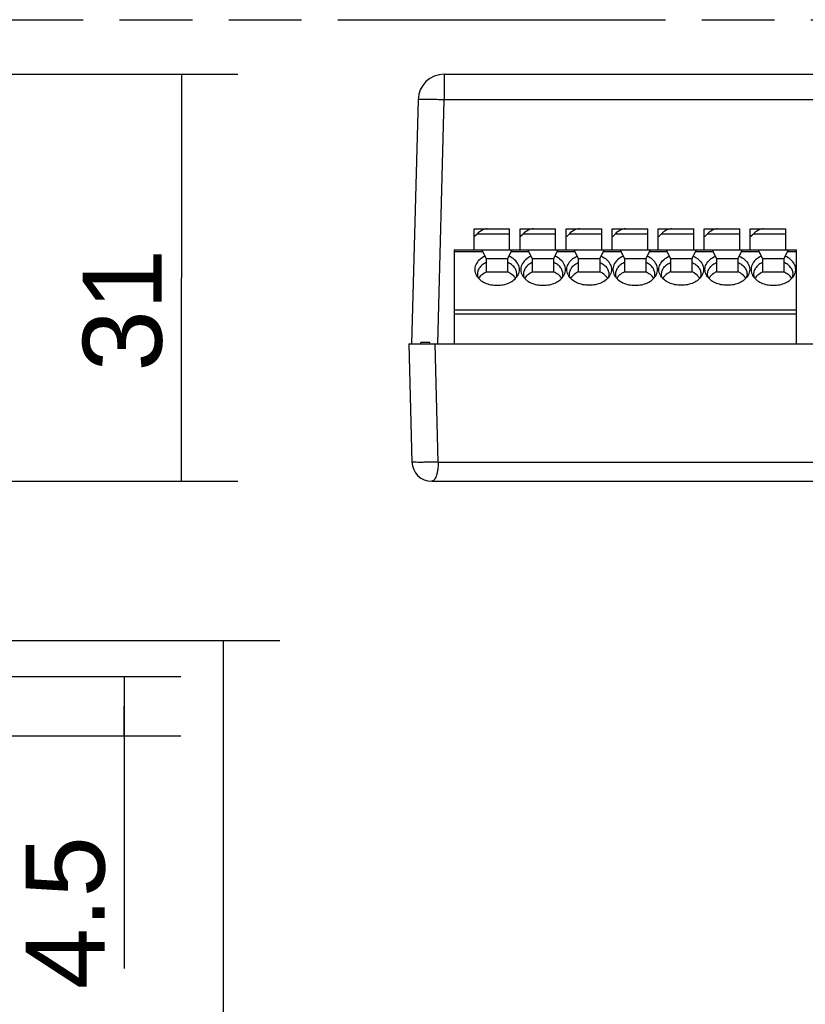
# Model space of a CAD drawing. Header units: millimetres. Extents: x 0 to 210, y 0 to 297.
# Tile 16 of 24: x 104 to 125, y 156 to 183. Entities that reach past the tile are written whole.
import ezdxf
from ezdxf.enums import TextEntityAlignment as Align

# ---------------------------------------------------------------- set-up
doc = ezdxf.new("R2010")
doc.units = ezdxf.units.MM
doc.header["$LTSCALE"] = 19.36
doc.linetypes.add('PHANTOM', pattern=[0.8, 0.45, -0.05, 0.1, -0.05, 0.1, -0.05])
doc.layers.get('0').update_dxf_attribs({"linetype": 'CONTINUOUS'})
doc.layers.add('DEFAULT_3', color=7, linetype='PHANTOM')
doc.layers.add('Z_DIM_2D', color=7, linetype='CONTINUOUS')
doc.styles.add('TEXTSTYLE_3', font='helveticaneueltw1g-ltcn.otf')
doc.dimstyles.new('DIMSTYLE_1', dxfattribs={"dimtxt": 2.1, "dimasz": 3.5, "dimexe": 1.5, "dimexo": 0, "dimgap": 0.525, "dimtad": 1, "dimdec": 3, "dimlfac": 2.857143, "dimdsep": 46, "dimtxsty": 'TEXTSTYLE_3', "dimblk": '_FILLED', "dimblk1": '_FILLED', "dimblk2": '_FILLED', "dimcen": 0.09, "dimclrt": 5, "dimadec": 3, "dimazin": 2, "dimtp": 0.3, "dimtm": 0.3, "dimtfac": 1, "dimtdec": 3, "dimtofl": 0, "dimtmove": 0, "dimatfit": 3, "dimldrblk": '_FILLED', "dimfxl": 0, "dimtolj": 1, "dimarcsym": 0})
doc.dimstyles.new('DIMSTYLE_3', dxfattribs={"dimtxt": 2.1, "dimasz": 3.5, "dimexe": 1.5, "dimexo": 0, "dimgap": 0.525, "dimtad": 1, "dimdec": 0, "dimlfac": 2.857143, "dimdsep": 46, "dimtxsty": 'TEXTSTYLE_3', "dimblk": '_FILLED', "dimblk1": '_FILLED', "dimblk2": '_FILLED', "dimcen": 0.09, "dimclrt": 5, "dimadec": 3, "dimazin": 2, "dimtp": 0.3, "dimtm": 0.3, "dimtfac": 1, "dimtdec": 0, "dimtofl": 0, "dimtmove": 0, "dimatfit": 3, "dimldrblk": '_FILLED', "dimfxl": 0, "dimtolj": 1, "dimarcsym": 0})
doc.dimstyles.new('DIMSTYLE_4', dxfattribs={"dimtxt": 2.1, "dimasz": 3.5, "dimexe": 1.5, "dimexo": 0, "dimgap": 0.525, "dimtad": 1, "dimdec": 3, "dimlfac": 2.857143, "dimdsep": 46, "dimtxsty": 'TEXTSTYLE_3', "dimblk": '_FILLED', "dimblk1": '_FILLED', "dimblk2": '_FILLED', "dimcen": 0.09, "dimclrt": 5, "dimadec": 3, "dimazin": 2, "dimtp": 0.1, "dimtm": 0.1, "dimtfac": 1, "dimtdec": 3, "dimtofl": 0, "dimtmove": 0, "dimatfit": 3, "dimldrblk": '_FILLED', "dimfxl": 0, "dimtolj": 1, "dimarcsym": 0})

# ---------------------------------------------------------------- blocks, each defined once
blk = doc.blocks.new('*D2')
at = {"layer": 'Z_DIM_2D', "color": 2, "linetype": 'Continuous', "transparency": 16777216}
for p, q in [((96.251, 166.164), (110.531, 166.164)), ((109.031, 166.164), (109.031, 152.689)), ((109.031, 139.214), (109.031, 152.689)), ((100.137, 139.214), (110.531, 139.214))]:
    blk.add_line(p, q, dxfattribs=at)
at = {"layer": 'Z_DIM_2D', "color": 5, "linetype": 'Continuous', "transparency": 16777216, "style": 'TEXTSTYLE_3'}
blk.add_text('77', height=2.1, rotation=90, dxfattribs=at).set_placement((108.506, 152.767), align=Align.CENTER)
blk = doc.blocks.new('_FILLED')
at = {"color": 0, "linetype": 'ByBlock'}
blk.add_solid([(0, 0), (-1, 0.125), (-1, -0.125)], dxfattribs=at)
blk = doc.blocks.new('_NONE')
blk = doc.blocks.new('*D4')
at = {"layer": 'Z_DIM_2D', "color": 2, "linetype": 'Continuous', "transparency": 16777216}
for p, q in [((99.93, 181.229), (109.418, 181.229)), ((107.918, 181.229), (107.918, 175.813)), ((107.918, 170.397), (107.918, 175.813)), ((98.53, 170.397), (109.418, 170.397))]:
    blk.add_line(p, q, dxfattribs=at)
at = {"layer": 'Z_DIM_2D', "color": 5, "linetype": 'Continuous', "transparency": 16777216, "style": 'TEXTSTYLE_3'}
blk.add_text('31', height=2.1, rotation=90, dxfattribs=at).set_placement((107.393, 174.949), align=Align.CENTER)
blk = doc.blocks.new('*D5')
at = {"layer": 'Z_DIM_2D', "color": 2, "linetype": 'Continuous', "transparency": 16777216}
for p, q in [((100.627, 165.202), (107.896, 165.202)), ((106.396, 165.202), (106.396, 164.414)), ((106.396, 163.627), (106.396, 164.414)), ((106.396, 164.414), (106.396, 157.429)), ((100.616, 163.627), (107.896, 163.627))]:
    blk.add_line(p, q, dxfattribs=at)
at = {"layer": 'Z_DIM_2D', "color": 5, "linetype": 'Continuous', "transparency": 16777216, "style": 'TEXTSTYLE_3'}
blk.add_text('4.5', height=2.1, rotation=90, dxfattribs=at).set_placement((105.871, 160.955), align=Align.RIGHT)

msp = doc.modelspace()

# ---------------------------------------------------------------- linework, layer by layer
at = {"color": 9, "linetype": 'Continuous'}
for p, q in [((114.91061, 181.22941), (114.91061, 180.54773)), ((114.74058, 174.05441), (114.91061, 180.54773)), ((135.45859, 180.54773), (114.91061, 180.54773)), ((116.64666, 176.97691), (115.78215, 176.97691)), ((117.87166, 176.97691), (117.00715, 176.97691)), ((119.09666, 176.97691), (118.23215, 176.97691)), ((120.32166, 176.97691), (119.45715, 176.97691)), ((121.54666, 176.97691), (120.68215, 176.97691)), ((122.77166, 176.97691), (121.90715, 176.97691)), ((123.99666, 176.97691), (123.13215, 176.97691)), ((115.93729, 176.50565), (115.17666, 176.50565)), ((117.16229, 176.50565), (116.69103, 176.50565)), ((118.38729, 176.50565), (117.91603, 176.50565)), ((119.61229, 176.50565), (119.14103, 176.50565)), ((120.83729, 176.50565), (120.36603, 176.50565)), ((122.06229, 176.50565), (121.59103, 176.50565)), ((123.28729, 176.50565), (122.81603, 176.50565)), ((124.27666, 176.50565), (124.04103, 176.50565)), ((115.17666, 174.96317), (124.27666, 174.96317)), ((124.27666, 174.83942), (115.17666, 174.83942)), ((114.74978, 170.90816), (114.66741, 174.05441)), ((114.74978, 170.90816), (140.55868, 170.90817))]:
    msp.add_line(p, q, dxfattribs=at)
at = {"color": 7, "linetype": 'Continuous'}
for p, q in [((114.91061, 181.22941), (140.0477, 181.22941)), ((114.21085, 180.54773), (114.04082, 174.05441)), ((115.70166, 176.55691), (115.70166, 177.11691)), ((115.70166, 177.11691), (116.64666, 177.11691)), ((115.71616, 176.90691), (115.70166, 176.90691)), ((115.78215, 176.97691), (115.71616, 176.90691)), ((116.64666, 176.55691), (116.64666, 177.11691)), ((116.92666, 176.55691), (116.92666, 177.11691)), ((116.92666, 177.11691), (117.87166, 177.11691)), ((116.94116, 176.90691), (116.92666, 176.90691)), ((117.00715, 176.97691), (116.94116, 176.90691)), ((117.87166, 176.55691), (117.87166, 177.11691)), ((118.15166, 176.55691), (118.15166, 177.11691)), ((118.15166, 177.11691), (119.09666, 177.11691)), ((118.16616, 176.90691), (118.15166, 176.90691)), ((118.23215, 176.97691), (118.16616, 176.90691)), ((119.09666, 176.55691), (119.09666, 177.11691)), ((119.37666, 176.55691), (119.37666, 177.11691)), ((119.37666, 177.11691), (120.32166, 177.11691)), ((119.39116, 176.90691), (119.37666, 176.90691)), ((119.45715, 176.97691), (119.39116, 176.90691)), ((120.32166, 176.55691), (120.32166, 177.11691)), ((120.60166, 176.55691), (120.60166, 177.11691)), ((120.60166, 177.11691), (121.54666, 177.11691)), ((120.61616, 176.90691), (120.60166, 176.90691)), ((120.68215, 176.97691), (120.61616, 176.90691)), ((121.54666, 176.55691), (121.54666, 177.11691)), ((121.82666, 176.55691), (121.82666, 177.11691)), ((121.82666, 177.11691), (122.77166, 177.11691)), ((121.84116, 176.90691), (121.82666, 176.90691)), ((121.90715, 176.97691), (121.84116, 176.90691)), ((122.77166, 176.55691), (122.77166, 177.11691)), ((123.05166, 176.55691), (123.05166, 177.11691)), ((123.05166, 177.11691), (123.99666, 177.11691)), ((123.06616, 176.90691), (123.05166, 176.90691)), ((123.13215, 176.97691), (123.06616, 176.90691)), ((123.99666, 176.55691), (123.99666, 177.11691)), ((115.17666, 176.55691), (115.17666, 174.05441)), ((115.17666, 176.55691), (124.27666, 176.55691)), ((116.03416, 176.31191), (115.91166, 176.55691)), ((116.59416, 176.31191), (116.71666, 176.55691)), ((117.25916, 176.31191), (117.13666, 176.55691)), ((117.81916, 176.31191), (117.94166, 176.55691)), ((118.48416, 176.31191), (118.36166, 176.55691)), ((119.04416, 176.31191), (119.16666, 176.55691)), ((119.70916, 176.31191), (119.58666, 176.55691)), ((120.26916, 176.31191), (120.39166, 176.55691)), ((120.93416, 176.31191), (120.81166, 176.55691)), ((121.49416, 176.31191), (121.61666, 176.55691)), ((122.15916, 176.31191), (122.03666, 176.55691)), ((122.71916, 176.31191), (122.84166, 176.55691)), ((123.38416, 176.31191), (123.26166, 176.55691)), ((123.94416, 176.31191), (124.06666, 176.55691)), ((124.27666, 174.05441), (124.27666, 176.55691)), ((116.03416, 175.96191), (116.03416, 176.31191)), ((116.59416, 176.31191), (116.03416, 176.31191)), ((116.59416, 176.31191), (116.59416, 175.96191)), ((117.25916, 175.96191), (117.25916, 176.31191)), ((117.81916, 176.31191), (117.25916, 176.31191)), ((117.81916, 176.31191), (117.81916, 175.96191)), ((118.48416, 175.96191), (118.48416, 176.31191)), ((119.04416, 176.31191), (118.48416, 176.31191)), ((119.04416, 176.31191), (119.04416, 175.96191)), ((119.70916, 175.96191), (119.70916, 176.31191)), ((120.26916, 176.31191), (119.70916, 176.31191)), ((120.26916, 176.31191), (120.26916, 175.96191)), ((120.93416, 175.96191), (120.93416, 176.31191)), ((121.49416, 176.31191), (120.93416, 176.31191)), ((121.49416, 176.31191), (121.49416, 175.96191)), ((122.15916, 175.96191), (122.15916, 176.31191)), ((122.71916, 176.31191), (122.15916, 176.31191)), ((122.71916, 176.31191), (122.71916, 175.96191)), ((123.38416, 175.96191), (123.38416, 176.31191)), ((123.94416, 176.31191), (123.38416, 176.31191)), ((123.94416, 176.31191), (123.94416, 175.96191)), ((116.59416, 175.96191), (116.03416, 175.96191)), ((117.81916, 175.96191), (117.25916, 175.96191)), ((119.04416, 175.96191), (118.48416, 175.96191)), ((120.26916, 175.96191), (119.70916, 175.96191)), ((121.49416, 175.96191), (120.93416, 175.96191)), ((122.71916, 175.96191), (122.15916, 175.96191)), ((123.94416, 175.96191), (123.38416, 175.96191)), ((113.96763, 174.05441), (114.05002, 170.90816)), ((113.96763, 174.05441), (139.17053, 174.05441)), ((114.2859, 174.05441), (114.28682, 174.08941)), ((114.52481, 174.08941), (114.2868, 174.08941)), ((114.53098, 174.05441), (114.52481, 174.08941)), ((114.49802, 170.39691), (114.49802, 170.40256)), ((114.57484, 170.39691), (140.43951, 170.39691))]:
    msp.add_line(p, q, dxfattribs=at)
for centre, radius, start, end in [((114.91061, 180.52941), 0.7, 90, 178.5), ((116.08238, 176.05714), 0.36846, 210.100618, 211.683153), ((116.10797, 175.63942), 0.32315, 147.634207, 151.598966), ((116.13163, 175.62398), 0.3514, 139.757313, 147.574027), ((116.27128, 175.44283), 0.58234, 114.028051, 114.605669), ((116.35704, 175.44283), 0.58234, 65.394334, 65.971968), ((116.49669, 175.62399), 0.35139, 32.424606, 40.241618), ((116.52035, 175.63942), 0.32315, 28.40092, 32.364411), ((116.55257, 176.05321), 0.36075, 328.29447, 333.245815), ((117.30738, 176.05714), 0.36846, 210.100618, 211.683153), ((117.33297, 175.63942), 0.32315, 147.634207, 151.598966), ((117.35663, 175.62398), 0.3514, 139.757313, 147.574027), ((117.49628, 175.44283), 0.58234, 114.028051, 114.605669), ((117.58204, 175.44283), 0.58234, 65.394334, 65.971968), ((117.72169, 175.62399), 0.35139, 32.424606, 40.241618), ((117.74535, 175.63942), 0.32315, 28.40092, 32.364411), ((117.77757, 176.05321), 0.36075, 328.29447, 333.245815), ((118.52601, 176.05339), 0.36107, 206.83748, 211.708248), ((118.52451, 175.91341), 0.28601, 197.053512, 201.142314), ((118.56139, 175.63755), 0.32705, 145.876945, 151.410829), ((118.57308, 175.62983), 0.34105, 144.627252, 145.905121), ((118.58529, 175.62098), 0.35613, 140.4337, 144.604086), ((118.72059, 175.44437), 0.58065, 114.028056, 114.617757), ((118.80773, 175.44437), 0.58065, 65.382251, 65.971963), ((118.94303, 175.62098), 0.35613, 35.395922, 39.5663), ((118.95524, 175.62983), 0.34105, 34.094877, 35.372756), ((118.96693, 175.63755), 0.32704, 28.589171, 34.123053), ((119.00381, 175.91341), 0.28601, 338.857688, 342.946523), ((119.00231, 176.05339), 0.36107, 328.291752, 333.162521), ((119.75738, 176.05714), 0.36846, 210.100618, 211.683153), ((119.78297, 175.63942), 0.32315, 147.634207, 151.598966), ((119.80663, 175.62398), 0.3514, 139.757313, 147.574027), ((119.94628, 175.44283), 0.58234, 114.028051, 114.605669), ((120.03204, 175.44283), 0.58234, 65.394334, 65.971968), ((120.17169, 175.62399), 0.35139, 32.424606, 40.241618), ((120.19535, 175.63942), 0.32315, 28.40092, 32.364411), ((120.22757, 176.05321), 0.36075, 328.29447, 333.245815), ((120.97601, 176.05339), 0.36107, 206.83748, 211.708248), ((120.97451, 175.91341), 0.28601, 197.053512, 201.142314), ((121.01139, 175.63755), 0.32705, 145.876945, 151.410829), ((121.02308, 175.62983), 0.34105, 144.627252, 145.905121), ((121.03529, 175.62098), 0.35613, 140.4337, 144.604086), ((121.17059, 175.44437), 0.58065, 114.028056, 114.617757), ((121.25773, 175.44437), 0.58065, 65.382251, 65.971963), ((121.39303, 175.62098), 0.35613, 35.395922, 39.5663), ((121.40524, 175.62983), 0.34105, 34.094877, 35.372756), ((121.41693, 175.63755), 0.32704, 28.589171, 34.123053), ((121.45381, 175.91341), 0.28601, 338.857688, 342.946523), ((121.45231, 176.05339), 0.36107, 328.291752, 333.162521), ((122.20101, 176.05339), 0.36107, 206.83748, 211.708248), ((122.19951, 175.91341), 0.28601, 197.053512, 201.142314), ((122.23639, 175.63755), 0.32705, 145.876945, 151.410829), ((122.24808, 175.62983), 0.34105, 144.627252, 145.905121), ((122.26029, 175.62098), 0.35613, 140.4337, 144.604086), ((122.39559, 175.44437), 0.58065, 114.028056, 114.617757), ((122.48273, 175.44437), 0.58065, 65.382251, 65.971963), ((122.61803, 175.62098), 0.35613, 35.395922, 39.5663), ((122.63024, 175.62983), 0.34105, 34.094877, 35.372756), ((122.64193, 175.63755), 0.32704, 28.589171, 34.123053), ((122.67881, 175.91341), 0.28601, 338.857688, 342.946523), ((122.67731, 176.05339), 0.36107, 328.291752, 333.162521), ((123.43238, 176.05714), 0.36846, 210.100618, 211.683153), ((123.45797, 175.63942), 0.32315, 147.634207, 151.598966), ((123.48163, 175.62398), 0.3514, 139.757313, 147.574027), ((123.62128, 175.44283), 0.58234, 114.028051, 114.605669), ((123.70704, 175.44283), 0.58234, 65.394334, 65.971968), ((123.84669, 175.62399), 0.35139, 32.424606, 40.241618), ((123.87035, 175.63942), 0.32315, 28.40092, 32.364411), ((123.90257, 176.05321), 0.36075, 328.29447, 333.245815), ((114.57484, 170.92191), 0.525, 181.496606, 269.999914)]:
    msp.add_arc(centre, radius, start, end, dxfattribs=at)
at = {"color": 9, "linetype": 'Continuous'}
for centre, radius, start, end in [((114.30099, 158.27956), 22.2764, 88.954222, 89.120483), ((114.2295, 154.54258), 26.01407, 88.499696, 88.94701)]:
    msp.add_arc(centre, radius, start, end, dxfattribs=at)
at = {"color": 7, "linetype": 'Continuous'}
for centre in [(115.92215, 176.97691), (117.14715, 176.97691), (118.37215, 176.97691), (119.59715, 176.97691), (120.82215, 176.97691), (122.04715, 176.97691), (123.27215, 176.97691)]:
    msp.add_ellipse(centre, major_axis=(0.18645, 0.11823), ratio=0.40212983, start_param=0.56514283, end_param=2.13593916, dxfattribs=at)
at = {"color": 9, "linetype": 'Continuous'}
for points, knots in [([(114.64293, 180.55334), (114.61229, 180.55381), (114.5536, 180.55459), (114.47005, 180.55526), (114.39604, 180.55539), (114.33311, 180.55498), (114.2828, 180.55406), (114.24893, 180.55284), (114.2293, 180.55148), (114.21939, 180.55046), (114.2144, 180.5495), (114.21087, 180.54851), (114.21085, 180.54773)], [0, 0, 0, 0, 0.21244765, 0.40691738, 0.57920014, 0.72558634, 0.84291538, 0.92868737, 0.95916357, 0.98115223, 0.99462436, 1, 1, 1, 1]), ([(114.74978, 170.90817), (114.70732, 170.90706), (114.62151, 170.90502), (114.49395, 170.90261), (114.37156, 170.90104), (114.26232, 170.90042), (114.18276, 170.90077), (114.1309, 170.9017), (114.10163, 170.90253), (114.07983, 170.90364), (114.06344, 170.90471), (114.05586, 170.90615), (114.05018, 170.90706), (114.05015, 170.90816)], [0, 0, 0, 0, 0.18194629, 0.3676851, 0.54651991, 0.70628026, 0.83572726, 0.88711204, 0.928814, 0.96044034, 0.98238768, 0.99527996, 1, 1, 1, 1]), ([(114.74978, 170.90816), (114.74956, 170.84091), (114.74187, 170.74332), (114.71978, 170.62109), (114.69802, 170.54465), (114.67213, 170.4825), (114.64355, 170.43582), (114.6118, 170.40498), (114.58626, 170.39691), (114.57484, 170.39691)], [0, 0, 0, 0, 0.35396738, 0.51302288, 0.65323888, 0.77147654, 0.86633542, 0.93987862, 1, 1, 1, 1])]:
    msp.add_open_spline(points, degree=3, knots=knots, dxfattribs=at)
at = {"color": 7, "linetype": 'Continuous'}
for points, knots in [([(115.99632, 176.38758), (115.94101, 176.36287), (115.84193, 176.30174), (115.73835, 176.16952), (115.70646, 176.01383), (115.73864, 175.91543), (115.76361, 175.87235)], [0, 0, 0, 0, 0.28413031, 0.53601959, 0.76647637, 1, 1, 1, 1]), ([(116.8747, 175.89082), (116.89619, 175.93349), (116.92144, 176.02995), (116.88443, 176.17867), (116.78183, 176.30478), (116.68557, 176.36364), (116.632, 176.38758)], [0, 0, 0, 0, 0.23148251, 0.46261783, 0.71569699, 1, 1, 1, 1]), ([(117.22132, 176.38758), (117.16601, 176.36287), (117.06693, 176.30174), (116.96335, 176.16952), (116.93146, 176.01383), (116.96364, 175.91543), (116.98861, 175.87235)], [0, 0, 0, 0, 0.28413031, 0.53601959, 0.76647637, 1, 1, 1, 1]), ([(118.0997, 175.89082), (118.12119, 175.93349), (118.14644, 176.02995), (118.10943, 176.17867), (118.00683, 176.30478), (117.91057, 176.36364), (117.857, 176.38758)], [0, 0, 0, 0, 0.23148251, 0.46261783, 0.71569699, 1, 1, 1, 1]), ([(118.20384, 175.89039), (118.18227, 175.93307), (118.15685, 176.02959), (118.19377, 176.17846), (118.29638, 176.30471), (118.39271, 176.36363), (118.44632, 176.38758)], [0, 0, 0, 0, 0.23152927, 0.46265455, 0.71568923, 1, 1, 1, 1]), ([(119.082, 176.38758), (119.13561, 176.36363), (119.23194, 176.30471), (119.33455, 176.17846), (119.37147, 176.02959), (119.34605, 175.93307), (119.32448, 175.89039)], [0, 0, 0, 0, 0.28431078, 0.53734547, 0.76847074, 1, 1, 1, 1]), ([(119.67132, 176.38758), (119.61601, 176.36287), (119.51693, 176.30174), (119.41335, 176.16952), (119.38146, 176.01383), (119.41364, 175.91543), (119.43861, 175.87235)], [0, 0, 0, 0, 0.28413031, 0.53601959, 0.76647637, 1, 1, 1, 1]), ([(120.5497, 175.89082), (120.57119, 175.93349), (120.59644, 176.02995), (120.55943, 176.17867), (120.45683, 176.30478), (120.36057, 176.36364), (120.307, 176.38758)], [0, 0, 0, 0, 0.23148251, 0.46261783, 0.71569699, 1, 1, 1, 1]), ([(120.65384, 175.89039), (120.63227, 175.93307), (120.60685, 176.02959), (120.64377, 176.17846), (120.74638, 176.30471), (120.84271, 176.36363), (120.89632, 176.38758)], [0, 0, 0, 0, 0.23152927, 0.46265455, 0.71568923, 1, 1, 1, 1]), ([(121.532, 176.38758), (121.58561, 176.36363), (121.68194, 176.30471), (121.78455, 176.17846), (121.82147, 176.02959), (121.79605, 175.93307), (121.77448, 175.89039)], [0, 0, 0, 0, 0.28431078, 0.53734547, 0.76847074, 1, 1, 1, 1]), ([(121.87884, 175.89039), (121.85727, 175.93307), (121.83185, 176.02959), (121.86877, 176.17846), (121.97138, 176.30471), (122.06771, 176.36363), (122.12132, 176.38758)], [0, 0, 0, 0, 0.23152927, 0.46265455, 0.71568923, 1, 1, 1, 1]), ([(122.757, 176.38758), (122.81061, 176.36363), (122.90694, 176.30471), (123.00955, 176.17846), (123.04647, 176.02959), (123.02105, 175.93307), (122.99948, 175.89039)], [0, 0, 0, 0, 0.28431078, 0.53734547, 0.76847074, 1, 1, 1, 1]), ([(123.34632, 176.38758), (123.29101, 176.36287), (123.19193, 176.30174), (123.08835, 176.16952), (123.05646, 176.01383), (123.08864, 175.91543), (123.11361, 175.87235)], [0, 0, 0, 0, 0.28413031, 0.53601959, 0.76647637, 1, 1, 1, 1]), ([(124.2247, 175.89082), (124.24619, 175.93349), (124.27144, 176.02995), (124.23443, 176.17867), (124.13183, 176.30478), (124.03557, 176.36364), (123.982, 176.38758)], [0, 0, 0, 0, 0.23148251, 0.46261783, 0.71569699, 1, 1, 1, 1]), ([(116.03416, 176.22219), (115.99826, 176.20619), (115.93213, 176.16849), (115.8524, 176.09299), (115.80116, 176.00453), (115.78916, 175.93952), (115.78916, 175.90817)], [0, 0, 0, 0, 0.28089838, 0.53893597, 0.77592896, 1, 1, 1, 1]), ([(116.83916, 175.90817), (116.83916, 175.93952), (116.82716, 176.00453), (116.77592, 176.09299), (116.69619, 176.16849), (116.63006, 176.20619), (116.59416, 176.22219)], [0, 0, 0, 0, 0.22407103, 0.461064, 0.71910161, 1, 1, 1, 1]), ([(117.25916, 176.22219), (117.22326, 176.20619), (117.15713, 176.16849), (117.0774, 176.09299), (117.02616, 176.00453), (117.01416, 175.93952), (117.01416, 175.90817)], [0, 0, 0, 0, 0.28089838, 0.53893597, 0.77592896, 1, 1, 1, 1]), ([(118.06416, 175.90817), (118.06416, 175.93952), (118.05216, 176.00453), (118.00092, 176.09299), (117.92119, 176.16849), (117.85506, 176.20619), (117.81916, 176.22219)], [0, 0, 0, 0, 0.22407103, 0.461064, 0.71910161, 1, 1, 1, 1]), ([(118.23916, 175.90817), (118.23917, 175.93952), (118.25117, 176.00453), (118.3024, 176.093), (118.38213, 176.16849), (118.44827, 176.20619), (118.48416, 176.22219)], [0, 0, 0, 0, 0.22407541, 0.46104938, 0.71913203, 1, 1, 1, 1]), ([(119.04416, 176.22219), (119.08006, 176.20619), (119.14619, 176.16849), (119.22592, 176.093), (119.27715, 176.00453), (119.28915, 175.93952), (119.28916, 175.90817)], [0, 0, 0, 0, 0.28086799, 0.53895063, 0.7759246, 1, 1, 1, 1]), ([(119.70916, 176.22219), (119.67326, 176.20619), (119.60713, 176.16849), (119.5274, 176.09299), (119.47616, 176.00453), (119.46416, 175.93952), (119.46416, 175.90817)], [0, 0, 0, 0, 0.28089838, 0.53893597, 0.77592896, 1, 1, 1, 1]), ([(120.51416, 175.90817), (120.51416, 175.93952), (120.50216, 176.00453), (120.45092, 176.09299), (120.37119, 176.16849), (120.30506, 176.20619), (120.26916, 176.22219)], [0, 0, 0, 0, 0.22407103, 0.461064, 0.71910161, 1, 1, 1, 1]), ([(120.68916, 175.90817), (120.68917, 175.93952), (120.70117, 176.00453), (120.7524, 176.093), (120.83213, 176.16849), (120.89827, 176.20619), (120.93416, 176.22219)], [0, 0, 0, 0, 0.22407541, 0.46104938, 0.71913203, 1, 1, 1, 1]), ([(121.49416, 176.22219), (121.53006, 176.20619), (121.59619, 176.16849), (121.67592, 176.093), (121.72715, 176.00453), (121.73915, 175.93952), (121.73916, 175.90817)], [0, 0, 0, 0, 0.28086799, 0.53895063, 0.7759246, 1, 1, 1, 1]), ([(121.91416, 175.90817), (121.91417, 175.93952), (121.92617, 176.00453), (121.9774, 176.093), (122.05713, 176.16849), (122.12327, 176.20619), (122.15916, 176.22219)], [0, 0, 0, 0, 0.22407541, 0.46104938, 0.71913203, 1, 1, 1, 1]), ([(122.71916, 176.22219), (122.75506, 176.20619), (122.82119, 176.16849), (122.90092, 176.093), (122.95215, 176.00453), (122.96415, 175.93952), (122.96416, 175.90817)], [0, 0, 0, 0, 0.28086799, 0.53895063, 0.7759246, 1, 1, 1, 1]), ([(123.38416, 176.22219), (123.34826, 176.20619), (123.28213, 176.16849), (123.2024, 176.09299), (123.15116, 176.00453), (123.13916, 175.93952), (123.13916, 175.90817)], [0, 0, 0, 0, 0.28089838, 0.53893597, 0.77592896, 1, 1, 1, 1]), ([(124.18916, 175.90817), (124.18916, 175.93952), (124.17716, 176.00453), (124.12592, 176.09299), (124.04619, 176.16849), (123.98006, 176.20619), (123.94416, 176.22219)], [0, 0, 0, 0, 0.22407103, 0.461064, 0.71910161, 1, 1, 1, 1]), ([(115.76884, 175.86362), (115.81894, 175.78244), (115.99449, 175.64977), (116.20314, 175.61118), (116.31416, 175.61118)], [0, 0, 0, 0, 0.46214866, 1, 1, 1, 1]), ([(115.78916, 175.90817), (115.78917, 175.88391), (115.79379, 175.85116), (115.80397, 175.82026), (115.80688, 175.81253)], [0, 0, 0, 0, 0.74592616, 1, 1, 1, 1]), ([(115.8634, 175.851), (115.87387, 175.8634), (115.92162, 175.91298), (115.98111, 175.95044), (116.02881, 175.97229)], [0, 0, 0, 0, 0.2362494, 1, 1, 1, 1]), ([(116.31416, 175.61118), (116.42518, 175.61118), (116.63383, 175.64977), (116.80938, 175.78244), (116.85948, 175.86362)], [0, 0, 0, 0, 0.53785133, 1, 1, 1, 1]), ([(116.59951, 175.97229), (116.61604, 175.96472), (116.67705, 175.93328), (116.73235, 175.88957), (116.76492, 175.85099)], [0, 0, 0, 0, 0.26477089, 1, 1, 1, 1]), ([(116.82144, 175.81253), (116.82435, 175.82026), (116.83453, 175.85116), (116.83915, 175.88391), (116.83916, 175.90817)], [0, 0, 0, 0, 0.25407385, 1, 1, 1, 1]), ([(116.99384, 175.86362), (117.04394, 175.78244), (117.21949, 175.64977), (117.42814, 175.61118), (117.53916, 175.61118)], [0, 0, 0, 0, 0.46214866, 1, 1, 1, 1]), ([(117.01416, 175.90817), (117.01417, 175.88391), (117.01879, 175.85116), (117.02897, 175.82026), (117.03188, 175.81253)], [0, 0, 0, 0, 0.74592616, 1, 1, 1, 1]), ([(117.0884, 175.851), (117.09887, 175.8634), (117.14662, 175.91298), (117.20611, 175.95044), (117.25381, 175.97229)], [0, 0, 0, 0, 0.2362494, 1, 1, 1, 1]), ([(117.53916, 175.61118), (117.65018, 175.61118), (117.85883, 175.64977), (118.03438, 175.78244), (118.08448, 175.86362)], [0, 0, 0, 0, 0.53785133, 1, 1, 1, 1]), ([(117.82451, 175.97229), (117.84104, 175.96472), (117.90205, 175.93328), (117.95735, 175.88957), (117.98992, 175.85099)], [0, 0, 0, 0, 0.26477089, 1, 1, 1, 1]), ([(118.04644, 175.81253), (118.04935, 175.82026), (118.05953, 175.85116), (118.06415, 175.88391), (118.06416, 175.90817)], [0, 0, 0, 0, 0.25407385, 1, 1, 1, 1]), ([(119.30948, 175.86362), (119.25938, 175.78244), (119.13083, 175.68538), (118.93332, 175.62268), (118.76416, 175.60531), (118.595, 175.62268), (118.39749, 175.68538), (118.26894, 175.78244), (118.21884, 175.86362)], [0, 0, 0, 0, 0.23035909, 0.36240274, 0.5, 0.63759726, 0.76964091, 1, 1, 1, 1]), ([(118.47871, 175.97224), (118.46185, 175.96452), (118.39971, 175.9324), (118.3435, 175.88749), (118.31075, 175.84782)], [0, 0, 0, 0, 0.26503318, 1, 1, 1, 1]), ([(119.21757, 175.84782), (119.20705, 175.86056), (119.15886, 175.91157), (119.09824, 175.94996), (119.04961, 175.97224)], [0, 0, 0, 0, 0.23595078, 1, 1, 1, 1]), ([(119.44384, 175.86362), (119.49394, 175.78244), (119.66949, 175.64977), (119.87814, 175.61118), (119.98916, 175.61118)], [0, 0, 0, 0, 0.46214866, 1, 1, 1, 1]), ([(119.46416, 175.90817), (119.46417, 175.88391), (119.46879, 175.85116), (119.47897, 175.82026), (119.48188, 175.81253)], [0, 0, 0, 0, 0.74592616, 1, 1, 1, 1]), ([(119.5384, 175.851), (119.54887, 175.8634), (119.59662, 175.91298), (119.65611, 175.95044), (119.70381, 175.97229)], [0, 0, 0, 0, 0.2362494, 1, 1, 1, 1]), ([(119.98916, 175.61118), (120.10018, 175.61118), (120.30883, 175.64977), (120.48438, 175.78244), (120.53448, 175.86362)], [0, 0, 0, 0, 0.53785133, 1, 1, 1, 1]), ([(120.27451, 175.97229), (120.29104, 175.96472), (120.35205, 175.93328), (120.40735, 175.88957), (120.43992, 175.85099)], [0, 0, 0, 0, 0.26477089, 1, 1, 1, 1]), ([(120.49644, 175.81253), (120.49935, 175.82026), (120.50953, 175.85116), (120.51415, 175.88391), (120.51416, 175.90817)], [0, 0, 0, 0, 0.25407385, 1, 1, 1, 1]), ([(121.75948, 175.86362), (121.70938, 175.78244), (121.58083, 175.68538), (121.38332, 175.62268), (121.21416, 175.60531), (121.045, 175.62268), (120.84749, 175.68538), (120.71894, 175.78244), (120.66884, 175.86362)], [0, 0, 0, 0, 0.23035909, 0.36240274, 0.5, 0.63759726, 0.76964091, 1, 1, 1, 1]), ([(120.92871, 175.97224), (120.91185, 175.96452), (120.84971, 175.9324), (120.7935, 175.88749), (120.76075, 175.84782)], [0, 0, 0, 0, 0.26503318, 1, 1, 1, 1]), ([(121.66757, 175.84782), (121.65705, 175.86056), (121.60886, 175.91157), (121.54824, 175.94996), (121.49961, 175.97224)], [0, 0, 0, 0, 0.23595078, 1, 1, 1, 1]), ([(122.98448, 175.86362), (122.93438, 175.78244), (122.80583, 175.68538), (122.60832, 175.62268), (122.43916, 175.60531), (122.27, 175.62268), (122.07249, 175.68538), (121.94394, 175.78244), (121.89384, 175.86362)], [0, 0, 0, 0, 0.23035909, 0.36240274, 0.5, 0.63759726, 0.76964091, 1, 1, 1, 1]), ([(122.15371, 175.97224), (122.13685, 175.96452), (122.07471, 175.9324), (122.0185, 175.88749), (121.98575, 175.84782)], [0, 0, 0, 0, 0.26503318, 1, 1, 1, 1]), ([(122.89257, 175.84782), (122.88205, 175.86056), (122.83386, 175.91157), (122.77324, 175.94996), (122.72461, 175.97224)], [0, 0, 0, 0, 0.23595078, 1, 1, 1, 1]), ([(123.11884, 175.86362), (123.16894, 175.78244), (123.34449, 175.64977), (123.55314, 175.61118), (123.66416, 175.61118)], [0, 0, 0, 0, 0.46214866, 1, 1, 1, 1]), ([(123.13916, 175.90817), (123.13917, 175.88391), (123.14379, 175.85116), (123.15397, 175.82026), (123.15688, 175.81253)], [0, 0, 0, 0, 0.74592616, 1, 1, 1, 1]), ([(123.2134, 175.851), (123.22387, 175.8634), (123.27162, 175.91298), (123.33111, 175.95044), (123.37881, 175.97229)], [0, 0, 0, 0, 0.2362494, 1, 1, 1, 1]), ([(123.66416, 175.61118), (123.77518, 175.61118), (123.98383, 175.64977), (124.15938, 175.78244), (124.20948, 175.86362)], [0, 0, 0, 0, 0.53785133, 1, 1, 1, 1]), ([(123.94951, 175.97229), (123.96604, 175.96472), (124.02705, 175.93328), (124.08235, 175.88957), (124.11492, 175.85099)], [0, 0, 0, 0, 0.26477089, 1, 1, 1, 1]), ([(124.17144, 175.81253), (124.17435, 175.82026), (124.18453, 175.85116), (124.18915, 175.88391), (124.18916, 175.90817)], [0, 0, 0, 0, 0.25407385, 1, 1, 1, 1])]:
    msp.add_open_spline(points, degree=3, knots=knots, dxfattribs=at)
for points in [[(118.25108, 175.82953), (118.24331, 175.85488), (118.23916, 175.88165), (118.23916, 175.90817)], [(119.28916, 175.90817), (119.28916, 175.88165), (119.28501, 175.85488), (119.27724, 175.82953)], [(120.70108, 175.82953), (120.69331, 175.85488), (120.68916, 175.88165), (120.68916, 175.90817)], [(121.73916, 175.90817), (121.73916, 175.88165), (121.73501, 175.85488), (121.72724, 175.82953)], [(121.92608, 175.82953), (121.91831, 175.85488), (121.91416, 175.88165), (121.91416, 175.90817)], [(122.96416, 175.90817), (122.96416, 175.88165), (122.96001, 175.85488), (122.95224, 175.82953)]]:
    msp.add_open_spline(points, degree=3, dxfattribs=at)
at = {"layer": 'DEFAULT_3', "color": 91, "linetype": 'PHANTOM', "true_color": 0x80ff80}
msp.add_line((50.12864, 182.68), (150.12864, 182.68), dxfattribs=at)

# ---------------------------------------------------------------- dimensions: what is measured, and where the dimension line sits
at = {"layer": 'Z_DIM_2D', "color": 2, "linetype": 'Continuous'}
for base, p1, p2, dimstyle, picture, middle in [((107.91783, 170.39691), (99.93031, 181.22941), (98.53035, 170.39691), 'DIMSTYLE_3', '*D4', (107.91783, 174.72563)), ((109.03116, 139.21434), (96.25092, 166.16434), (100.13691, 139.21434), 'DIMSTYLE_1', '*D2', (109.03116, 152.7668)), ((106.39556, 163.62677), (100.62733, 165.20177), (100.61609, 163.62677), 'DIMSTYLE_4', '*D5', (106.39556, 159.17634))]:
    dim = msp.add_linear_dim(base=base, p1=p1, p2=p2, angle=270, dimstyle=dimstyle, override={"dimblk1": 'NONE', "dimblk2": 'NONE', "dimsah": 1}, dxfattribs=at)
    dim.commit()
    dim.dimension.update_dxf_attribs({"geometry": picture, "text_midpoint": middle, "dimtype": 160})

doc.saveas('drawing.dxf')
